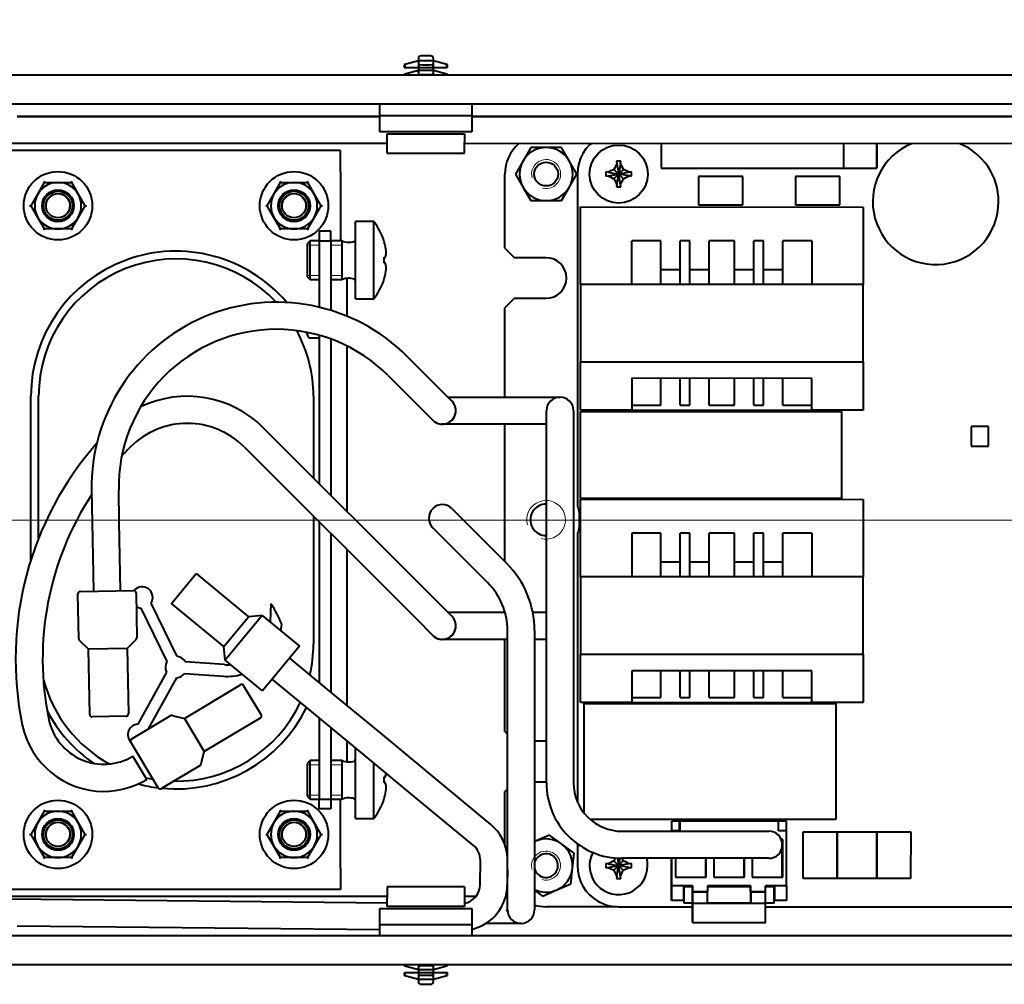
# Model space of a CAD drawing. Header units: millimetres. Extents: x 1 to 594, y -2 to 419.
# Tile 4 of 34: x 126 to 177, y 226 to 276. Entities that reach past the tile are written whole.
import ezdxf
from ezdxf.enums import TextEntityAlignment as Align
from ezdxf.lldxf.tags import DXFTag

# ---------------------------------------------------------------- set-up
doc = ezdxf.new("R2010")
doc.units = ezdxf.units.MM
for name, color, linetype in [('CABLAGGIO_2', 7, 'Continuous'), ('CB000604', 7, 'Continuous'), ('CN000588', 7, 'Continuous'), ('CONNETTORE', 7, 'Continuous'), ('Default', 7, 'Continuous'), ('DV2_Default', 7, 'Continuous'), ('FS000018', 7, 'Continuous'), ('IS000055.01', 7, 'Continuous'), ('LITEMOD_INGOMBRO', 7, 'Continuous'), ('ME000841.00', 7, 'Continuous'), ('ME001043.02_REV.', 7, 'Continuous'), ('ME001044.02_REV.', 7, 'Continuous'), ('TO000152.00', 7, 'Continuous'), ('VI000022', 7, 'Continuous'), ('VI000050', 7, 'Continuous'), ('VI000057', 7, 'Continuous'), ('VI000358', 7, 'Continuous')]:
    doc.layers.add(name, color=color, linetype=linetype)
doc.styles.add('SEACAD_Solid_Edge_ISO', font='seiso.ttf')
doc.styles.add('SEACAD_Solid_Edge_ISOI', font='seisoi.ttf')
tags = doc.linetypes.add('CENTER2', pattern=[28.575, 19.05, -3.175, 3.175, -3.175]).pattern_tags.tags
tags[10:11] = [DXFTag(74, 4), DXFTag(75, 0), DXFTag(340, '0'), DXFTag(46, 0.0), DXFTag(50, 0.0), DXFTag(44, 0.0), DXFTag(45, 0.0)]
tags[8:9] = [DXFTag(74, 4), DXFTag(75, 0), DXFTag(340, '0'), DXFTag(46, 0.0), DXFTag(50, 0.0), DXFTag(44, 0.0), DXFTag(45, 0.0)]
tags[6:7] = [DXFTag(74, 4), DXFTag(75, 0), DXFTag(340, '0'), DXFTag(46, 0.0), DXFTag(50, 0.0), DXFTag(44, 0.0), DXFTag(45, 0.0)]
tags[4:5] = [DXFTag(74, 4), DXFTag(75, 0), DXFTag(340, '0'), DXFTag(46, 0.0), DXFTag(50, 0.0), DXFTag(44, 0.0), DXFTag(45, 0.0)]
doc.dimstyles.new('ISO', dxfattribs={"dimtxt": 3.5, "dimasz": 3.5, "dimexe": 1.75, "dimexo": 0, "dimgap": 0.875, "dimtad": 1, "dimlfac": 2, "dimtxsty": 'SEACAD_Solid_Edge_ISO', "dimblk1": '_SE_FILLED', "dimblk2": '_SE_FILLED', "dimsah": 1, "dimcen": 1.75, "dimadec": 1, "dimazin": 0, "dimtfac": 0.5, "dimtdec": 3, "dimtmove": 0, "dimatfit": 3, "dimfxl": 1, "dimarcsym": 0})

# ---------------------------------------------------------------- blocks, each defined once
blk = doc.blocks.new('SE2')
at = {"layer": 'CABLAGGIO_2', "color": 7, "linetype": 'Continuous', "lineweight": 40}
for p, q in [((126.012, 270.685), (144.762, 270.683)), ((144.762, 270.683), (126.012, 270.685)), ((149.512, 270.682), (180.762, 270.678)), ((180.762, 270.678), (149.512, 270.682)), ((145.137, 269.283), (125.637, 269.285)), ((181.137, 269.278), (149.137, 269.282))]:
    blk.add_line(p, q, dxfattribs=at)
at = {"layer": 'CB000604', "color": 7, "linetype": 'Continuous', "lineweight": 40}
for p, q in [((134, 245.517), (135.275, 247.058)), ((135.275, 247.058), (137.971, 244.827)), ((136.696, 243.286), (134, 245.517)), ((136.696, 243.286), (137.971, 244.827)), ((138.675, 244.893), (136.763, 242.582)), ((138.675, 244.893), (137.971, 244.827)), ((138.675, 244.893), (140.602, 243.3)), ((136.763, 242.582), (136.696, 243.286)), ((140.602, 243.3), (138.689, 240.988)), ((138.689, 240.988), (136.763, 242.582)), ((140.092, 242.683), (142.018, 241.09)), ((141.125, 240.011), (139.199, 241.604)), ((142.018, 241.09), (144.785, 238.8)), ((143.892, 237.722), (141.125, 240.011)), ((144.785, 238.8), (147.135, 236.856)), ((146.242, 235.777), (143.892, 237.722)), ((147.135, 236.856), (150.485, 234.084)), ((149.593, 233.005), (146.242, 235.777)), ((149.942, 230.984), (149.956, 232.224)), ((151.351, 231.745), (151.342, 230.969)), ((125.637, 230.239), (145.137, 230.034)), ((144.762, 228.638), (126.012, 228.835))]:
    blk.add_line(p, q, dxfattribs=at)
for centre, radius, start, end in [((148.956, 232.235), 2.4, 3.7028, 50.3979), ((148.956, 232.235), 1, 359.3979, 50.3979), ((148.943, 230.994), 1, 281.1841, 359.3979), ((148.943, 230.994), 2.4, 283.7135, 359.3979)]:
    blk.add_arc(centre, radius, start, end, dxfattribs=at)
at = {"layer": 'CN000588', "color": 7, "linetype": 'Continuous', "lineweight": 40}
for p, q in [((143.076, 260.356), (143.076, 262.322)), ((143.076, 250.259), (143.076, 258.818)), ((127.126, 248.881), (127.126, 256.223)), ((141.326, 256.223), (141.326, 252.009)), ((141.326, 250.029), (141.326, 243.423)), ((143.076, 240.214), (143.076, 248.279)), ((132.405, 245.273), (133.754, 242.506)), ((134.293, 242.769), (132.944, 245.536)), ((139.132, 245.5), (139.083, 244.556)), ((139.657, 244.197), (139.689, 244.45)), ((136.726, 242.349), (134.706, 242.491)), ((133.74, 241.966), (132.247, 239.274)), ((134.664, 241.892), (136.684, 241.751)), ((132.801, 239.034), (134.264, 241.675)), ((143.076, 237.325), (143.076, 238.397))]:
    blk.add_line(p, q, dxfattribs=at)
for centre, radius, start, end in [((134.226, 256.223), 7.1, 43.2065, 180), ((134.226, 256.223), 7.1, 0, 28.5543), ((132.472, 245.819), 0.55, 329.0557, 138.5258), ((132.472, 245.819), 0.55, 236.752, 262.9443), ((134.226, 242.223), 5.9, 22.177, 33.7347), ((136.879, 244.544), 2.8, 350.7323, 352.883), ((134.226, 243.423), 7.1, 346.9065, 0), ((134.226, 242.223), 0.55, 29.0557, 82.9443), ((134.226, 242.223), 0.55, 149.0557, 207.9443), ((136.879, 244.544), 2.2, 266, 274.2731), ((134.226, 242.223), 0.55, 274.0557, 322.9443), ((136.879, 244.544), 2.8, 266, 285.8995), ((134.226, 243.423), 7.1, 195.1151, 240.9909), ((134.226, 243.423), 7.1, 269.1138, 334.8251), ((132.286, 238.725), 0.55, 94.0557, 224.0052), ((134.226, 243.423), 7.1, 257.2887, 260.426)]:
    blk.add_arc(centre, radius, start, end, dxfattribs=at)
at = {"layer": 'CONNETTORE', "color": 7, "linetype": 'Continuous', "lineweight": 40}
for p, q in [((160.256, 234.262), (160.235, 234.262)), ((160.235, 234.262), (160.235, 233.765)), ((159.856, 233.762), (159.835, 233.762)), ((159.835, 233.737), (159.835, 233.762)), ((165.557, 233.311), (165.503, 233.311)), ((165.557, 233.047), (165.557, 233.311)), ((165.557, 231.365), (165.557, 233.026)), ((159.835, 230.912), (159.835, 232.337)), ((161.597, 231.365), (161.597, 232.337)), ((163.577, 231.365), (163.577, 232.337)), ((160.915, 230.912), (159.835, 230.912)), ((159.835, 230.912), (159.855, 230.912)), ((159.835, 230.162), (159.835, 230.912)), ((160.915, 230.612), (160.915, 230.912)), ((160.915, 230.612), (161.665, 230.612)), ((160.915, 230.012), (160.915, 230.612)), ((160.915, 230.612), (160.935, 230.612)), ((161.665, 230.615), (161.665, 230.612)), ((163.915, 230.911), (161.685, 230.912)), ((163.915, 230.611), (163.915, 230.911)), ((163.915, 230.611), (164.665, 230.611)), ((163.915, 230.611), (163.915, 230.015)), ((163.915, 230.611), (163.935, 230.611)), ((164.665, 230.611), (164.665, 230.615)), ((165.745, 230.911), (164.685, 230.911)), ((165.145, 230.911), (165.165, 230.911)), ((165.145, 230.161), (165.145, 230.911)), ((165.745, 230.911), (165.745, 230.915)), ((160.435, 230.162), (159.835, 230.162)), ((160.435, 230.162), (159.835, 230.162)), ((160.435, 230.165), (160.435, 230.162)), ((160.915, 229.012), (160.915, 230.012)), ((160.915, 230.012), (160.935, 230.012)), ((165.745, 230.161), (165.145, 230.161)), ((165.745, 230.161), (165.145, 230.161)), ((165.745, 230.165), (165.745, 230.161)), ((160.915, 229.012), (164.665, 229.011)), ((160.915, 229.012), (164.665, 229.011)), ((164.665, 229.011), (164.665, 229.015))]:
    blk.add_line(p, q, dxfattribs=at)
at = {"layer": 'DV2_Default', "color": 7, "linetype": 'CENTER2', "lineweight": 18}
blk.add_line((316.841, 249.823), (83.841, 249.823), dxfattribs=at)
at = {"layer": 'FS000018', "color": 7, "linetype": 'Continuous', "lineweight": 40}
for p, q in [((147.374, 273.823), (146.899, 273.823)), ((146.055, 273.372), (146.012, 273.36)), ((146.012, 273.36), (146.012, 273.223)), ((146.749, 273.558), (146.055, 273.372)), ((146.055, 273.372), (146.055, 273.223)), ((146.749, 273.673), (146.749, 273.558)), ((147.524, 273.558), (146.749, 273.558)), ((146.749, 273.558), (146.749, 273.223)), ((146.773, 273.372), (146.749, 273.558)), ((146.773, 273.372), (146.773, 273.223)), ((147.524, 273.558), (147.5, 273.372)), ((147.5, 273.372), (147.5, 273.223)), ((147.524, 273.558), (147.524, 273.673)), ((148.218, 273.372), (147.524, 273.558)), ((147.524, 273.223), (147.524, 273.558)), ((148.262, 273.36), (148.218, 273.372)), ((148.218, 273.223), (148.218, 273.372)), ((148.262, 273.223), (148.262, 273.36)), ((146.012, 273.223), (146.055, 273.223)), ((146.012, 272.86), (146.055, 272.872)), ((146.012, 272.86), (146.012, 272.823)), ((146.055, 273.223), (146.749, 273.223)), ((146.749, 273.058), (146.055, 272.872)), ((146.055, 272.872), (146.055, 272.823)), ((146.749, 273.223), (146.749, 273.058)), ((146.749, 273.223), (146.773, 273.223)), ((147.524, 273.058), (146.749, 273.058)), ((146.773, 272.872), (146.749, 273.058)), ((146.749, 273.058), (146.749, 272.823)), ((146.773, 273.223), (147.5, 273.223)), ((146.773, 272.823), (146.773, 272.872)), ((147.5, 273.223), (147.524, 273.223)), ((147.524, 273.058), (147.5, 272.872)), ((147.5, 272.872), (147.5, 272.823)), ((147.524, 273.058), (147.524, 273.223)), ((147.524, 273.223), (148.218, 273.223)), ((148.218, 272.872), (147.524, 273.058)), ((147.524, 272.823), (147.524, 273.058)), ((148.262, 273.223), (148.218, 273.223)), ((148.262, 272.86), (148.218, 272.872)), ((148.218, 272.823), (148.218, 272.872)), ((148.262, 272.823), (148.262, 272.86)), ((144.762, 270.723), (144.762, 271.323)), ((149.512, 271.323), (149.512, 270.723)), ((149.512, 270.723), (144.762, 270.723)), ((144.762, 269.898), (144.762, 270.723)), ((149.512, 270.723), (149.512, 269.898)), ((149.512, 269.898), (144.762, 269.898)), ((144.762, 269.898), (144.762, 269.898)), ((149.512, 269.898), (144.762, 269.898)), ((145.137, 269.364), (145.137, 269.793)), ((145.137, 269.793), (149.137, 269.793)), ((149.137, 269.793), (149.137, 269.364)), ((149.512, 269.898), (149.512, 269.898)), ((145.137, 268.783), (145.137, 269.364)), ((149.137, 268.783), (149.137, 269.364)), ((145.137, 268.783), (149.137, 268.783)), ((149.137, 230.864), (145.137, 230.864)), ((145.137, 230.864), (145.137, 230.282)), ((149.137, 230.864), (149.137, 230.282)), ((145.137, 229.853), (145.137, 230.282)), ((149.137, 230.282), (149.137, 229.853)), ((144.762, 228.924), (144.762, 229.749)), ((144.762, 229.749), (149.512, 229.749)), ((144.762, 229.749), (149.512, 229.749)), ((144.762, 229.749), (144.762, 229.749)), ((149.137, 229.853), (145.137, 229.853)), ((149.512, 229.749), (149.512, 228.924)), ((149.512, 229.749), (149.512, 229.749)), ((144.762, 228.924), (149.512, 228.924)), ((144.762, 228.324), (144.762, 228.924)), ((149.512, 228.924), (149.512, 228.324)), ((146.012, 226.824), (146.012, 226.787)), ((146.012, 226.787), (146.055, 226.775)), ((146.055, 226.824), (146.055, 226.775)), ((146.055, 226.775), (146.749, 226.589)), ((146.749, 226.824), (146.749, 226.589)), ((146.749, 226.589), (146.773, 226.775)), ((146.749, 226.589), (146.749, 226.424)), ((146.749, 226.589), (147.524, 226.589)), ((146.773, 226.775), (146.773, 226.824)), ((147.5, 226.824), (147.5, 226.775)), ((147.5, 226.775), (147.524, 226.589)), ((147.524, 226.589), (147.524, 226.824)), ((147.524, 226.589), (148.218, 226.775)), ((147.524, 226.424), (147.524, 226.589)), ((148.218, 226.775), (148.218, 226.824)), ((148.262, 226.787), (148.218, 226.775)), ((148.262, 226.787), (148.262, 226.824)), ((146.012, 226.424), (146.055, 226.424)), ((146.012, 226.424), (146.012, 226.287)), ((146.012, 226.287), (146.055, 226.275)), ((146.055, 226.424), (146.055, 226.275)), ((146.749, 226.424), (146.055, 226.424)), ((146.055, 226.275), (146.749, 226.089)), ((146.749, 226.424), (146.749, 226.089)), ((146.773, 226.424), (146.749, 226.424)), ((146.749, 226.089), (146.773, 226.275)), ((146.749, 226.089), (146.749, 225.974)), ((146.749, 226.089), (147.524, 226.089)), ((147.5, 226.424), (146.773, 226.424)), ((146.773, 226.275), (146.773, 226.424)), ((147.524, 226.424), (147.5, 226.424)), ((147.5, 226.275), (147.5, 226.424)), ((147.5, 226.275), (147.524, 226.089)), ((148.218, 226.424), (147.524, 226.424)), ((147.524, 226.089), (147.524, 226.424)), ((147.524, 226.089), (148.218, 226.275)), ((147.524, 225.974), (147.524, 226.089)), ((148.262, 226.424), (148.218, 226.424)), ((148.218, 226.275), (148.218, 226.424)), ((148.218, 226.275), (148.262, 226.287)), ((148.262, 226.287), (148.262, 226.424)), ((146.899, 225.824), (147.374, 225.824))]:
    blk.add_line(p, q, dxfattribs=at)
for centre, start, end in [((146.899, 273.673), 90, 180), ((147.374, 273.673), 0, 90), ((146.899, 225.974), 180, 270), ((147.374, 225.974), 270, 0)]:
    blk.add_arc(centre, 0.15, start, end, dxfattribs=at)
for centre, major_axis in [((147.137, 273.769), (1.527, 0)), ((147.137, 273.269), (1.527, 0)), ((147.137, 226.378), (-1.527, 0)), ((147.137, 225.878), (-1.527, 0))]:
    blk.add_ellipse(centre, major_axis=major_axis, ratio=0.267949, start_param=4.472113, end_param=4.952665, dxfattribs=at)
at = {"layer": 'IS000055.01', "color": 7, "linetype": 'Continuous', "lineweight": 40}
blk.add_line((155.069, 249.477), (155.069, 250.196), dxfattribs=at)
at = {"layer": 'LITEMOD_INGOMBRO', "color": 7, "linetype": 'Continuous', "lineweight": 40}
for p, q in [((155.595, 269.217), (155.411, 269.008)), ((155.668, 269.281), (155.595, 269.217)), ((159.299, 269.281), (159.299, 268.008)), ((159.299, 269.281), (159.299, 268.008)), ((168.711, 269.28), (168.711, 268.007)), ((170.449, 268.007), (170.449, 269.28)), ((170.449, 269.28), (170.449, 268.007)), ((155.256, 268.776), (155.133, 268.526)), ((155.411, 269.008), (155.256, 268.776)), ((155.044, 268.263), (154.989, 267.99)), ((155.133, 268.526), (155.044, 268.263)), ((154.989, 267.99), (154.971, 267.712)), ((154.971, 267.712), (154.973, 250.532)), ((159.299, 268.008), (159.499, 268.008)), ((159.299, 268.008), (159.399, 268.008)), ((159.399, 268.008), (168.711, 268.007)), ((168.711, 268.007), (170.449, 268.007)), ((170.449, 268.007), (170.449, 268.007)), ((161.221, 267.591), (161.22, 266.116)), ((163.521, 267.591), (161.221, 267.591)), ((163.52, 266.116), (163.521, 267.591)), ((168.537, 267.59), (166.237, 267.591)), ((166.237, 267.591), (166.237, 266.116)), ((168.537, 266.115), (168.537, 267.59)), ((161.22, 266.116), (163.52, 266.116)), ((166.237, 266.116), (168.537, 266.115)), ((155.133, 262.009), (155.134, 266.009)), ((155.134, 266.009), (169.734, 266.007)), ((169.734, 266.007), (169.733, 262.007)), ((157.783, 262.008), (157.784, 264.258)), ((159.284, 264.258), (157.784, 264.258)), ((159.283, 262.008), (159.284, 264.258)), ((160.283, 262.008), (160.284, 264.258)), ((160.784, 264.258), (160.284, 264.258)), ((160.783, 262.008), (160.784, 264.258)), ((161.783, 262.008), (161.784, 264.258)), ((163.084, 264.258), (161.784, 264.258)), ((163.083, 262.008), (163.084, 264.258)), ((164.083, 262.007), (164.084, 264.257)), ((164.584, 264.257), (164.084, 264.257)), ((164.583, 262.007), (164.584, 264.257)), ((165.583, 262.007), (165.584, 264.257)), ((167.084, 264.257), (165.584, 264.257)), ((167.084, 264.257), (167.083, 262.007)), ((160.284, 262.758), (159.284, 262.758)), ((161.784, 262.758), (160.784, 262.758)), ((164.084, 262.757), (163.084, 262.758)), ((165.584, 262.757), (164.584, 262.757)), ((155.133, 262.009), (155.133, 258.009)), ((169.733, 262.007), (155.133, 262.009)), ((169.733, 258.007), (169.733, 262.007)), ((155.133, 258.009), (169.733, 258.007)), ((155.133, 255.509), (155.133, 258.009)), ((169.733, 258.007), (169.733, 255.507)), ((157.783, 257.151), (157.783, 255.508)), ((167.083, 257.15), (157.783, 257.151)), ((159.283, 255.758), (159.283, 257.151)), ((160.283, 255.758), (160.283, 257.151)), ((160.783, 255.758), (160.783, 257.151)), ((161.783, 255.758), (161.783, 257.151)), ((163.083, 255.758), (163.083, 257.15)), ((164.083, 255.757), (164.083, 257.15)), ((164.583, 255.757), (164.583, 257.15)), ((165.583, 255.757), (165.583, 257.15)), ((167.083, 255.507), (167.083, 257.15)), ((155.12, 250.942), (155.121, 255.442)), ((155.121, 255.442), (168.621, 255.44)), ((157.783, 255.508), (155.133, 255.509)), ((157.783, 255.758), (159.283, 255.758)), ((157.783, 255.508), (167.083, 255.507)), ((160.283, 255.758), (160.783, 255.758)), ((161.783, 255.758), (163.083, 255.758)), ((164.083, 255.757), (164.583, 255.757)), ((165.583, 255.757), (167.083, 255.757)), ((169.733, 255.507), (167.083, 255.507)), ((168.621, 255.44), (168.62, 250.94)), ((175.317, 254.652), (175.317, 253.652)), ((176.217, 254.652), (175.317, 254.652)), ((176.217, 253.652), (176.217, 254.652)), ((175.317, 253.652), (176.217, 253.652)), ((168.62, 250.94), (155.12, 250.942)), ((155.132, 250.896), (169.732, 250.894)), ((155.132, 246.896), (155.132, 250.896)), ((169.732, 250.894), (169.732, 246.894)), ((154.973, 250.532), (154.974, 250.532)), ((154.974, 250.532), (154.975, 250.533)), ((154.975, 250.533), (155.006, 250.456)), ((155.006, 250.456), (155.08, 250.15)), ((155.08, 250.15), (155.105, 249.837)), ((155.105, 249.837), (155.08, 249.523)), ((155.08, 249.523), (155.006, 249.217)), ((154.973, 249.141), (154.971, 235.246)), ((154.975, 249.14), (154.973, 249.141)), ((155.006, 249.217), (154.975, 249.14)), ((157.782, 249.145), (157.782, 246.895)), ((159.282, 249.145), (157.782, 249.145)), ((159.282, 246.895), (159.282, 249.145)), ((160.282, 246.895), (160.282, 249.145)), ((160.782, 249.145), (160.282, 249.145)), ((160.782, 246.895), (160.782, 249.145)), ((161.782, 246.895), (161.782, 249.145)), ((163.082, 249.145), (161.782, 249.145)), ((163.082, 246.895), (163.082, 249.145)), ((164.082, 246.894), (164.082, 249.144)), ((164.582, 249.144), (164.082, 249.144)), ((164.582, 246.894), (164.582, 249.144)), ((165.582, 246.894), (165.582, 249.144)), ((167.082, 249.144), (165.582, 249.144)), ((167.082, 249.144), (167.082, 246.894)), ((160.282, 247.645), (159.282, 247.645)), ((161.782, 247.645), (160.782, 247.645)), ((164.082, 247.644), (163.082, 247.645)), ((165.582, 247.644), (164.582, 247.644)), ((155.132, 246.896), (155.131, 242.896)), ((169.732, 246.894), (155.132, 246.896)), ((169.731, 242.894), (169.732, 246.894)), ((155.131, 242.896), (169.731, 242.894)), ((155.131, 240.396), (155.131, 242.896)), ((169.731, 242.894), (169.731, 240.394)), ((157.781, 242.038), (157.781, 240.395)), ((167.081, 242.037), (157.781, 242.038)), ((159.281, 240.645), (159.281, 242.038)), ((160.281, 240.645), (160.281, 242.038)), ((160.781, 240.645), (160.781, 242.038)), ((161.781, 240.645), (161.781, 242.038)), ((163.081, 240.645), (163.081, 242.037)), ((164.081, 240.644), (164.081, 242.037)), ((164.581, 240.644), (164.581, 242.037)), ((165.581, 240.644), (165.581, 242.037)), ((167.081, 240.394), (167.081, 242.037)), ((157.781, 240.395), (155.131, 240.396)), ((155.315, 234.675), (155.316, 240.339)), ((155.316, 240.339), (168.316, 240.337)), ((157.781, 240.645), (159.281, 240.645)), ((157.781, 240.395), (167.081, 240.394)), ((160.281, 240.645), (160.781, 240.645)), ((161.781, 240.645), (163.081, 240.645)), ((164.081, 240.644), (164.581, 240.644)), ((165.581, 240.644), (167.081, 240.644)), ((169.731, 240.394), (167.081, 240.394)), ((168.316, 240.337), (168.315, 234.337)), ((168.315, 234.337), (155.64, 234.339)), ((159.856, 233.765), (159.856, 234.265)), ((165.766, 234.265), (159.856, 234.265)), ((165.366, 234.265), (160.256, 234.265)), ((160.256, 234.265), (160.256, 233.765)), ((165.366, 233.765), (165.366, 234.265)), ((165.765, 230.865), (165.766, 234.265)), ((160.256, 233.765), (159.856, 233.765)), ((159.856, 233.737), (159.856, 233.765)), ((165.766, 233.765), (165.366, 233.765)), ((165.765, 230.915), (165.766, 233.765)), ((166.639, 231.302), (166.64, 233.702)), ((166.64, 233.702), (168.39, 233.702)), ((168.389, 231.302), (168.39, 233.702)), ((168.39, 233.702), (168.389, 231.302)), ((168.39, 233.702), (170.44, 233.702)), ((170.44, 233.702), (170.439, 231.302)), ((170.439, 231.302), (170.44, 233.702)), ((170.44, 233.702), (172.19, 233.701)), ((172.19, 233.701), (172.189, 231.301)), ((154.971, 233.084), (154.971, 231.962)), ((165.578, 233.315), (165.502, 233.315)), ((165.578, 231.365), (165.578, 233.315)), ((159.855, 230.915), (159.855, 232.337)), ((160.043, 232.337), (160.043, 231.365)), ((161.618, 231.365), (161.618, 232.337)), ((162.023, 232.337), (162.023, 231.365)), ((163.598, 231.365), (163.598, 232.337)), ((164.003, 232.337), (164.003, 231.365)), ((154.966, 231.962), (154.985, 231.684)), ((154.971, 231.962), (154.966, 231.962)), ((154.985, 231.684), (155.039, 231.41)), ((155.039, 231.41), (155.128, 231.147)), ((155.128, 231.147), (155.252, 230.897)), ((160.043, 231.365), (161.618, 231.365)), ((162.023, 231.365), (163.598, 231.365)), ((164.003, 231.365), (165.578, 231.365)), ((168.389, 231.302), (166.639, 231.302)), ((170.439, 231.302), (168.389, 231.302)), ((172.189, 231.301), (170.439, 231.302)), ((155.252, 230.897), (155.406, 230.665)), ((155.406, 230.665), (155.59, 230.456)), ((160.935, 230.915), (159.855, 230.915)), ((159.855, 230.165), (159.855, 230.915)), ((160.455, 230.915), (160.455, 230.165)), ((160.48, 230.865), (160.455, 230.865)), ((160.48, 230.015), (160.48, 230.865)), ((160.915, 230.865), (160.48, 230.865)), ((160.935, 230.615), (160.935, 230.915)), ((160.935, 230.615), (161.685, 230.615)), ((160.935, 230.015), (160.935, 230.615)), ((163.935, 230.915), (161.685, 230.915)), ((161.685, 230.915), (161.685, 230.615)), ((163.915, 230.865), (161.685, 230.865)), ((161.685, 230.015), (161.685, 230.615)), ((163.935, 230.615), (163.935, 230.915)), ((163.935, 230.615), (164.685, 230.615)), ((163.935, 230.615), (163.935, 230.015)), ((164.685, 230.615), (164.685, 230.915)), ((165.765, 230.915), (164.685, 230.915)), ((165.14, 230.865), (164.685, 230.865)), ((164.685, 230.015), (164.685, 230.615)), ((165.145, 230.865), (165.14, 230.865)), ((165.14, 230.015), (165.14, 230.865)), ((165.165, 230.165), (165.165, 230.915)), ((165.765, 230.915), (165.765, 230.165)), ((165.765, 230.865), (165.765, 230.865)), ((155.59, 230.456), (155.799, 230.272)), ((155.799, 230.272), (156.031, 230.117)), ((156.031, 230.117), (156.281, 229.994)), ((156.281, 229.994), (156.545, 229.904)), ((160.455, 230.165), (159.855, 230.165)), ((160.915, 230.015), (160.48, 230.015)), ((160.935, 229.015), (160.935, 230.015)), ((160.935, 230.015), (164.685, 230.015)), ((163.915, 230.015), (161.685, 230.015)), ((165.14, 230.015), (164.685, 230.015)), ((164.685, 229.015), (164.685, 230.015)), ((165.765, 230.165), (165.165, 230.165)), ((156.545, 229.904), (156.818, 229.85)), ((156.818, 229.85), (157.096, 229.832)), ((157.096, 229.832), (160.915, 229.831)), ((164.685, 229.831), (260.346, 229.823)), ((160.935, 229.015), (164.685, 229.015))]:
    blk.add_line(p, q, dxfattribs=at)
for start, end in [(112.6822, 0), (0, 67.3032)]:
    blk.add_arc((173.483, 266.281), 3.25, start, end, dxfattribs=at)
at = {"layer": 'ME000841.00', "color": 7, "linetype": 'Continuous', "lineweight": 40}
for p, q in [((151.225, 263.887), (151.226, 267.712)), ((151.225, 263.887), (151.725, 263.387)), ((153.35, 263.387), (151.725, 263.387)), ((151.725, 261.287), (151.225, 260.787)), ((151.725, 261.287), (153.35, 261.287)), ((151.224, 256.181), (151.225, 260.787)), ((151.223, 247.674), (151.224, 254.781)), ((151.222, 238.887), (151.223, 243.656)), ((151.222, 238.887), (151.351, 238.758)), ((153.347, 238.387), (152.751, 238.387)), ((152.751, 236.287), (153.347, 236.287)), ((151.351, 235.916), (151.221, 235.787)), ((151.221, 233.027), (151.221, 235.787)), ((157.022, 229.837), (153.346, 229.837))]:
    blk.add_line(p, q, dxfattribs=at)
for centre, radius, start, end in [((153.351, 267.711), 2.125, 132.348, 179.9927), ((153.35, 262.337), 1.05, 269.9927, 89.9927), ((153.348, 249.837), 0.81, 88.6729, 271.3265), ((153.347, 237.337), 1.05, 88.892, 89.9927), ((153.347, 237.337), 1.05, 269.9927, 271.1074), ((153.346, 231.962), 2.125, 253.7274, 269.9927)]:
    blk.add_arc(centre, radius, start, end, dxfattribs=at)
at = {"layer": 'ME000841.00', "color": 7, "linetype": 'Continuous', "lineweight": 20}
blk.add_arc((153.348, 249.837), 1, 255, 195, dxfattribs=at)
at = {"layer": 'ME001043.02_REV.', "color": 7, "linetype": 'Continuous', "lineweight": 40}
for p, q in [((301.699, 272.823), (100.752, 272.823)), ((301.699, 271.323), (100.752, 271.323)), ((301.699, 228.324), (100.752, 228.324)), ((301.699, 226.824), (100.752, 226.824))]:
    blk.add_line(p, q, dxfattribs=at)
for centre, radius in [((128.126, 266.073), 0.75), ((128.126, 266.073), 0.625), ((140.326, 266.073), 0.75), ((140.326, 266.073), 0.625), ((128.126, 233.573), 0.75), ((128.126, 233.573), 0.625), ((140.326, 233.573), 0.75), ((140.326, 233.573), 0.625)]:
    blk.add_circle(centre, radius, dxfattribs=at)
at = {"layer": 'ME001043.02_REV.', "color": 7, "linetype": 'Continuous', "lineweight": 20}
for centre in [(128.126, 266.073), (140.326, 266.073), (128.126, 233.573), (140.326, 233.573)]:
    blk.add_arc(centre, 0.597, 255, 195, dxfattribs=at)
at = {"layer": 'ME001044.02_REV.', "color": 7, "linetype": 'Continuous', "lineweight": 40}
for p, q in [((142.726, 268.923), (125.637, 268.923)), ((142.726, 267.823), (142.726, 268.923)), ((142.726, 267.823), (142.726, 264.254)), ((141.626, 264.754), (141.626, 264.254)), ((142.226, 264.754), (141.626, 264.754)), ((142.226, 264.254), (142.226, 264.754)), ((141.626, 264.254), (141.626, 260.826)), ((141.626, 264.254), (142.226, 264.254)), ((142.226, 264.254), (142.226, 260.662)), ((141.126, 259.223), (141.099, 259.223)), ((141.626, 259.223), (141.126, 259.223)), ((141.626, 259.38), (141.626, 251.709)), ((142.226, 259.186), (142.226, 251.109)), ((126.726, 247.76), (126.726, 256.223)), ((141.626, 249.729), (141.626, 241.414)), ((142.226, 249.129), (142.226, 240.918)), ((141.626, 239.597), (141.626, 235.393)), ((142.226, 239.101), (142.226, 235.393)), ((141.626, 234.893), (141.626, 235.393)), ((141.626, 235.393), (142.226, 235.393)), ((142.226, 235.393), (142.226, 234.893)), ((142.726, 231.823), (142.726, 235.393)), ((142.226, 234.893), (141.626, 234.893)), ((142.726, 231.823), (142.726, 230.723)), ((142.726, 230.723), (125.637, 230.723))]:
    blk.add_line(p, q, dxfattribs=at)
for centre, start, end in [((134.226, 256.223), 40.2513, 180), ((134.226, 256.223), 23.5782, 26.2316), ((134.226, 243.423), 207.3889, 235.4193), ((134.226, 243.423), 264.4958, 334.0403), ((134.226, 243.423), 254.8903, 262.9958)]:
    blk.add_arc(centre, 7.5, start, end, dxfattribs=at)
at = {"layer": 'TO000152.00', "color": 7, "linetype": 'Continuous', "lineweight": 40}
for p, q in [((147.281, 257.178), (146.173, 258.286)), ((145.183, 257.296), (146.291, 256.188)), ((148.483, 255.976), (147.281, 257.178)), ((146.291, 256.188), (147.493, 254.986)), ((148.278, 256.181), (149.188, 256.181)), ((149.188, 256.181), (151.867, 256.181)), ((151.867, 256.181), (154.062, 256.181)), ((154.062, 256.181), (154.072, 256.181)), ((148.688, 255.486), (148.688, 255.484)), ((148.688, 255.478), (148.688, 255.476)), ((153.367, 252.281), (153.367, 255.486)), ((154.767, 255.486), (154.767, 252.281)), ((147.635, 245.7), (138.736, 254.598)), ((147.993, 254.781), (147.983, 254.781)), ((149.188, 254.781), (147.993, 254.781)), ((151.867, 254.781), (149.188, 254.781)), ((153.367, 254.781), (151.867, 254.781)), ((137.746, 253.608), (146.645, 244.71)), ((153.367, 236.237), (153.367, 252.281)), ((154.767, 252.281), (154.767, 236.237)), ((129.865, 251.364), (129.895, 249.694)), ((131.294, 249.719), (131.265, 251.388)), ((147.49, 250.41), (147.497, 250.417)), ((148.48, 250.417), (149.685, 249.212)), ((129.895, 249.694), (129.925, 247.933)), ((131.325, 247.957), (131.294, 249.719)), ((148.695, 248.222), (147.49, 249.427)), ((149.685, 249.212), (151.315, 247.581)), ((129.925, 247.933), (129.956, 246.152)), ((131.356, 246.178), (131.325, 247.957)), ((150.325, 246.591), (148.695, 248.222)), ((129.199, 243.688), (129.159, 246.011)), ((129.282, 246.138), (132.031, 246.186)), ((132.158, 246.063), (132.199, 243.74)), ((148.483, 244.851), (147.635, 245.7)), ((148.278, 245.056), (149.188, 245.056)), ((149.188, 245.056), (151.222, 245.056)), ((152.66, 245.056), (153.367, 245.056)), ((146.645, 244.71), (147.493, 243.861)), ((148.688, 244.361), (148.688, 244.351)), ((151.351, 231.375), (151.351, 244.116)), ((152.751, 244.116), (152.751, 231.375)), ((129.237, 243.6), (129.709, 243.145)), ((132.164, 243.651), (131.708, 243.18)), ((147.993, 243.656), (147.983, 243.656)), ((149.188, 243.656), (147.993, 243.656)), ((151.351, 243.656), (149.188, 243.656)), ((153.367, 243.656), (152.751, 243.656)), ((131.708, 243.18), (129.709, 243.145)), ((129.768, 239.77), (129.709, 243.145)), ((131.708, 243.18), (131.767, 239.805)), ((134.656, 239.565), (137.549, 241.304)), ((137.72, 241.261), (138.622, 239.761)), ((131.645, 239.678), (129.895, 239.647)), ((131.934, 238.513), (133.926, 239.71)), ((134.02, 239.724), (134.656, 239.565)), ((134.656, 239.565), (135.686, 237.851)), ((138.579, 239.589), (135.686, 237.851)), ((133.308, 235.985), (131.891, 238.342)), ((135.528, 237.215), (135.686, 237.851)), ((132.713, 236.415), (131.992, 237.615)), ((135.471, 237.138), (133.479, 235.942)), ((157.267, 233.737), (161.657, 233.737)), ((161.657, 233.737), (164.862, 233.737)), ((165.557, 233.042), (165.557, 233.032)), ((161.657, 232.337), (157.267, 232.337)), ((164.862, 232.337), (161.657, 232.337)), ((151.351, 229.67), (151.351, 231.375)), ((152.751, 231.375), (152.751, 229.67)), ((125.637, 230.375), (145.137, 230.375)), ((149.137, 230.375), (149.728, 230.375)), ((151.261, 230.375), (151.351, 230.375)), ((151.324, 229.68), (151.324, 229.67)), ((151.35, 229.67), (151.35, 229.68)), ((151.351, 229.665), (151.351, 229.67)), ((150.351, 228.975), (150.24, 228.975)), ((152.046, 228.975), (150.351, 228.975)), ((152.056, 228.975), (152.046, 228.975))]:
    blk.add_line(p, q, dxfattribs=at)
for centre, radius, start, end in [((139.418, 251.531), 9.554, 45, 181), ((139.418, 251.531), 8.154, 90, 181), ((139.418, 251.531), 8.154, 45, 90), ((134.81, 250.672), 5.552, 45, 115.8025), ((147.993, 255.486), 0.695, 0, 49.4158), ((147.988, 255.481), 0.7, 0, 45), ((154.062, 255.486), 0.695, 89.9997, 179.9997), ((154.072, 255.486), 0.695, 0, 89.9997), ((147.988, 255.481), 0.7, 225, 0), ((147.993, 255.476), 0.695, 269.9997, 359.9997), ((147.983, 255.476), 0.695, 220.5671, 269.9997), ((134.81, 250.672), 4.152, 90, 135), ((134.81, 250.672), 4.152, 45, 90), ((142.834, 242.647), 16.901, 138.6984, 191.6517), ((142.834, 242.647), 15.501, 135, 137.4018), ((142.834, 242.647), 15.501, 146.7654, 191.6517), ((147.981, 249.919), 0.695, 135, 225), ((147.988, 249.926), 0.695, 45, 135), ((147.851, 244.116), 4.9, 0, 45), ((147.851, 244.116), 3.5, 0, 45), ((129.284, 246.013), 0.125, 91, 181), ((132.033, 246.061), 0.125, 1, 91), ((147.993, 244.361), 0.695, 0, 49.4244), ((147.988, 244.356), 0.7, 0, 45), ((147.988, 244.356), 0.7, 225, 0), ((147.993, 244.351), 0.695, 269.9997, 359.9997), ((132.074, 243.738), 0.125, 316, 1), ((147.983, 244.351), 0.695, 220.5756, 269.9997), ((129.324, 243.69), 0.125, 181, 226), ((137.613, 241.197), 0.125, 31, 121), ((129.893, 239.772), 0.125, 181, 271), ((131.642, 239.803), 0.125, 271, 1), ((133.99, 239.603), 0.125, 76, 121), ((138.515, 239.697), 0.125, 301, 31), ((130.497, 240.103), 4.303, 191.6517, 270), ((130.497, 240.103), 2.903, 191.6517, 301), ((131.999, 238.406), 0.125, 121, 211), ((135.406, 237.246), 0.125, 301, 346), ((130.497, 240.103), 4.303, 270, 301), ((157.267, 236.237), 3.9, 179.9997, 269.9997), ((157.267, 236.237), 2.5, 179.9997, 269.9997), ((133.415, 236.049), 0.125, 211, 301), ((164.862, 233.042), 0.695, 0, 89.9997), ((164.862, 233.032), 0.695, 269.9997, 359.9997), ((153.212, 229.667), 1.862, 179.9252, 180.6632), ((152.046, 229.67), 0.695, 180, 270), ((152.056, 229.67), 0.695, 270, 0)]:
    blk.add_arc(centre, radius, start, end, dxfattribs=at)
blk.add_open_spline([(151.351, 229.637), (151.351, 229.625), (151.35, 229.619), (151.347, 229.611), (151.345, 229.61), (151.34, 229.614), (151.336, 229.619), (151.33, 229.632), (151.328, 229.637), (151.325, 229.651), (151.324, 229.66), (151.324, 229.67)], degree=3, knots=[0, 0, 0, 0, 0.25, 0.25, 0.5, 0.5, 0.75, 0.75, 0.875, 0.875, 1, 1, 1, 1], dxfattribs=at)
at = {"layer": 'VI000022', "color": 7, "linetype": 'Continuous', "lineweight": 40}
for p, q in [((152.557, 269.086), (152.16, 268.399)), ((153.351, 269.086), (152.557, 269.086)), ((154.144, 269.086), (153.351, 269.086)), ((154.541, 268.399), (154.144, 269.086)), ((152.16, 268.399), (151.763, 267.711)), ((154.938, 267.711), (154.541, 268.399)), ((151.763, 267.711), (152.16, 267.024)), ((154.541, 267.024), (154.938, 267.711)), ((152.16, 267.024), (152.557, 266.336)), ((154.144, 266.336), (154.541, 267.024)), ((152.557, 266.336), (153.351, 266.336)), ((153.351, 266.336), (154.144, 266.336)), ((152.795, 233.222), (152.75, 233.202)), ((153.523, 233.54), (152.795, 233.222)), ((154.162, 233.069), (153.523, 233.54)), ((154.801, 232.598), (154.162, 233.069)), ((154.712, 231.809), (154.801, 232.598)), ((154.624, 231.02), (154.712, 231.809)), ((153.897, 230.702), (154.624, 231.02)), ((152.752, 230.691), (153.169, 230.384)), ((153.169, 230.384), (153.897, 230.702))]:
    blk.add_line(p, q, dxfattribs=at)
blk.add_circle((153.351, 267.711), 0.615, dxfattribs=at)
for centre, radius, start, end in [((153.351, 267.711), 1.375, 90, 150), ((153.351, 267.711), 1.375, 30, 90), ((153.351, 267.711), 1.375, 150, 210), ((153.351, 267.711), 1.375, 330, 30), ((153.351, 267.711), 1.375, 210, 270), ((153.351, 267.711), 1.375, 270, 330), ((153.346, 231.962), 1.375, 113.6088, 115.6611), ((153.346, 231.962), 1.375, 53.6088, 113.6088), ((153.346, 231.962), 1.375, 353.6088, 53.6088), ((153.346, 231.962), 0.615, 0, 165.6016), ((153.346, 231.962), 0.615, 194.3984, 0), ((153.346, 231.962), 1.375, 293.6088, 353.6088), ((153.346, 231.962), 1.375, 244.3389, 293.6088)]:
    blk.add_arc(centre, radius, start, end, dxfattribs=at)
at = {"layer": 'VI000022', "color": 7, "linetype": 'Continuous', "lineweight": 20}
for centre in [(153.351, 267.711), (153.346, 231.962)]:
    blk.add_arc(centre, 0.75, 255, 195, dxfattribs=at)
at = {"layer": 'VI000050', "color": 7, "linetype": 'Continuous', "lineweight": 40}
for p, q in [((127.086, 266.673), (127.433, 267.273)), ((127.392, 267.343), (127.433, 267.273)), ((127.433, 267.273), (128.126, 267.273)), ((128.126, 267.273), (128.818, 267.273)), ((128.818, 267.273), (128.859, 267.343)), ((128.818, 267.273), (129.165, 266.673)), ((139.286, 266.673), (139.633, 267.273)), ((139.592, 267.343), (139.633, 267.273)), ((139.633, 267.273), (140.326, 267.273)), ((140.326, 267.273), (141.018, 267.273)), ((141.018, 267.273), (141.059, 267.343)), ((141.018, 267.273), (141.365, 266.673)), ((126.74, 266.073), (127.086, 266.673)), ((129.165, 266.673), (129.511, 266.073)), ((138.94, 266.073), (139.286, 266.673)), ((141.365, 266.673), (141.711, 266.073)), ((126.659, 266.073), (126.74, 266.073)), ((127.086, 265.473), (126.74, 266.073)), ((129.511, 266.073), (129.165, 265.473)), ((129.511, 266.073), (129.592, 266.073)), ((138.859, 266.073), (138.94, 266.073)), ((139.286, 265.473), (138.94, 266.073)), ((141.711, 266.073), (141.365, 265.473)), ((141.711, 266.073), (141.792, 266.073)), ((127.433, 264.873), (127.086, 265.473)), ((129.165, 265.473), (128.818, 264.873)), ((139.633, 264.873), (139.286, 265.473)), ((141.365, 265.473), (141.018, 264.873)), ((127.392, 264.804), (127.433, 264.873)), ((128.126, 264.873), (127.433, 264.873)), ((128.818, 264.873), (128.126, 264.873)), ((128.818, 264.873), (128.859, 264.804)), ((139.592, 264.804), (139.633, 264.873)), ((140.326, 264.873), (139.633, 264.873)), ((141.018, 264.873), (140.326, 264.873)), ((141.018, 264.873), (141.059, 264.804)), ((127.086, 234.173), (127.433, 234.773)), ((127.392, 234.843), (127.433, 234.773)), ((127.433, 234.773), (128.126, 234.773)), ((128.126, 234.773), (128.818, 234.773)), ((128.818, 234.773), (128.859, 234.843)), ((128.818, 234.773), (129.165, 234.173)), ((139.286, 234.173), (139.633, 234.773)), ((139.592, 234.843), (139.633, 234.773)), ((139.633, 234.773), (140.326, 234.773)), ((140.326, 234.773), (141.018, 234.773)), ((141.018, 234.773), (141.059, 234.843)), ((141.018, 234.773), (141.365, 234.173)), ((126.74, 233.573), (127.086, 234.173)), ((129.165, 234.173), (129.511, 233.573)), ((138.94, 233.573), (139.286, 234.173)), ((141.365, 234.173), (141.711, 233.573)), ((126.659, 233.573), (126.74, 233.573)), ((127.086, 232.973), (126.74, 233.573)), ((129.511, 233.573), (129.165, 232.973)), ((129.511, 233.573), (129.592, 233.573)), ((138.859, 233.573), (138.94, 233.573)), ((139.286, 232.973), (138.94, 233.573)), ((141.711, 233.573), (141.365, 232.973)), ((141.711, 233.573), (141.792, 233.573)), ((127.433, 232.373), (127.086, 232.973)), ((129.165, 232.973), (128.818, 232.373)), ((139.633, 232.373), (139.286, 232.973)), ((141.365, 232.973), (141.018, 232.373)), ((127.392, 232.304), (127.433, 232.373)), ((128.126, 232.373), (127.433, 232.373)), ((128.818, 232.373), (128.126, 232.373)), ((128.818, 232.373), (128.859, 232.304)), ((139.592, 232.304), (139.633, 232.373)), ((140.326, 232.373), (139.633, 232.373)), ((141.018, 232.373), (140.326, 232.373)), ((141.018, 232.373), (141.059, 232.304))]:
    blk.add_line(p, q, dxfattribs=at)
for centre, radius in [((128.126, 266.073), 1.77), ((140.326, 266.073), 1.77), ((128.126, 266.073), 0.825), ((140.326, 266.073), 0.825), ((128.126, 233.573), 1.77), ((140.326, 233.573), 1.77), ((128.126, 233.573), 0.825), ((140.326, 233.573), 0.825)]:
    blk.add_circle(centre, radius, dxfattribs=at)
for centre, start, end in [((128.126, 266.073), 90, 150), ((128.126, 266.073), 30, 90), ((140.326, 266.073), 90, 150), ((140.326, 266.073), 30, 90), ((128.126, 266.073), 150, 210), ((128.126, 266.073), 330, 30), ((140.326, 266.073), 150, 210), ((140.326, 266.073), 330, 30), ((128.126, 266.073), 210, 270), ((128.126, 266.073), 270, 330), ((140.326, 266.073), 210, 270), ((140.326, 266.073), 270, 330), ((128.126, 233.573), 90, 150), ((128.126, 233.573), 30, 90), ((140.326, 233.573), 90, 150), ((140.326, 233.573), 30, 90), ((128.126, 233.573), 150, 210), ((128.126, 233.573), 330, 30), ((140.326, 233.573), 150, 210), ((140.326, 233.573), 330, 30), ((128.126, 233.573), 210, 270), ((128.126, 233.573), 270, 330), ((140.326, 233.573), 210, 270), ((140.326, 233.573), 270, 330)]:
    blk.add_arc(centre, 1.2, start, end, dxfattribs=at)
at = {"layer": 'VI000057', "color": 7, "linetype": 'Continuous', "lineweight": 40}
for p, q in [((156.99, 268.375), (157.009, 268.264)), ((157.009, 268.264), (157.101, 267.711)), ((157.193, 268.263), (157.101, 267.711)), ((157.193, 268.263), (157.211, 268.375)), ((156.548, 267.803), (156.437, 267.822)), ((156.548, 267.803), (157.101, 267.711)), ((156.548, 267.619), (157.101, 267.711)), ((156.858, 267.954), (157.101, 267.711)), ((156.858, 267.469), (157.101, 267.711)), ((157.008, 267.159), (157.101, 267.711)), ((157.343, 267.954), (157.101, 267.711)), ((157.653, 267.803), (157.101, 267.711)), ((157.193, 267.159), (157.101, 267.711)), ((157.343, 267.469), (157.101, 267.711)), ((157.653, 267.619), (157.101, 267.711)), ((157.764, 267.822), (157.653, 267.803)), ((156.437, 267.601), (156.548, 267.619)), ((157.008, 267.159), (156.99, 267.048)), ((157.211, 267.048), (157.193, 267.159)), ((157.653, 267.619), (157.764, 267.6)), ((156.544, 232.053), (156.433, 232.072)), ((156.544, 232.053), (157.096, 231.961)), ((156.853, 232.204), (157.096, 231.961)), ((157.032, 232.344), (157.096, 231.961)), ((157.159, 232.338), (157.096, 231.961)), ((157.339, 232.204), (157.096, 231.961)), ((157.648, 232.053), (157.096, 231.961)), ((157.76, 232.072), (157.648, 232.053)), ((156.432, 231.851), (156.544, 231.869)), ((156.544, 231.869), (157.096, 231.961)), ((156.853, 231.719), (157.096, 231.961)), ((157.004, 231.409), (157.096, 231.961)), ((157.188, 231.409), (157.096, 231.961)), ((157.339, 231.719), (157.096, 231.961)), ((157.648, 231.869), (157.096, 231.961)), ((157.648, 231.869), (157.76, 231.851)), ((157.004, 231.409), (156.985, 231.298)), ((157.207, 231.298), (157.188, 231.409))]:
    blk.add_line(p, q, dxfattribs=at)
blk.add_circle((157.101, 267.711), 1.5, dxfattribs=at)
for centre, radius, start, end in [((157.1, 265.143), 3.234, 88.0328, 91.9526), ((159.669, 267.711), 3.234, 178.0328, 181.9526), ((154.532, 267.711), 3.234, 358.0328, 1.9526), ((157.101, 270.279), 3.234, 268.0328, 271.9526), ((157.096, 231.961), 1.5, 153.0833, 0), ((159.664, 231.961), 3.234, 178.0328, 181.9526), ((154.528, 231.962), 3.234, 358.0328, 1.9526), ((157.096, 231.961), 1.5, 0, 14.4984), ((157.096, 234.53), 3.234, 268.0328, 271.9526)]:
    blk.add_arc(centre, radius, start, end, dxfattribs=at)
for centre, major_axis, start_param, end_param in [((157.649, 267.476), (0.952, 2.22), 1.374346, 1.518014), ((156.552, 267.476), (-0.951, 2.22), 4.765171, 4.908839), ((157.336, 267.162), (-2.22, -0.951), 4.765171, 4.908839), ((156.865, 267.162), (2.22, -0.952), 1.374346, 1.518014), ((157.336, 268.26), (-2.22, 0.952), 1.374346, 1.518014), ((157.649, 267.946), (0.951, -2.22), 4.765171, 4.908839), ((156.552, 267.946), (-0.952, -2.22), 1.374346, 1.518014), ((156.865, 268.26), (2.22, 0.951), 4.765171, 4.908839), ((157.331, 231.412), (-2.22, -0.951), 4.765171, 4.908839), ((157.645, 231.726), (0.952, 2.22), 1.450069, 1.518014), ((156.547, 231.726), (-0.951, 2.22), -1.518014, -1.457081), ((156.861, 231.413), (2.22, -0.952), 1.374346, 1.518014), ((157.331, 232.51), (-2.22, 0.952), 1.374346, 1.518014), ((157.645, 232.196), (0.951, -2.22), 4.765171, 4.908839), ((156.547, 232.197), (-0.952, -2.22), 1.374346, 1.518014), ((156.861, 232.51), (2.22, 0.951), 4.765171, 4.908839)]:
    blk.add_ellipse(centre, major_axis=major_axis, ratio=0.379617, start_param=start_param, end_param=end_param, dxfattribs=at)
at = {"layer": 'VI000358', "color": 7, "linetype": 'Continuous', "lineweight": 40}
for p, q in [((143.505, 261.254), (143.505, 265.254)), ((144.442, 265.254), (143.505, 265.254)), ((144.442, 261.254), (144.442, 265.254)), ((141.155, 264.254), (141.005, 264.104)), ((141.005, 264.104), (141.005, 262.404)), ((141.155, 262.254), (141.155, 264.254)), ((141.626, 264.254), (141.155, 264.254)), ((142.805, 264.254), (142.226, 264.254)), ((142.805, 262.254), (142.805, 264.254)), ((144.984, 264.204), (144.987, 264.207)), ((145.028, 263.386), (144.985, 263.381)), ((145.028, 263.121), (144.985, 263.127)), ((141.005, 262.404), (141.155, 262.254)), ((141.155, 262.254), (141.626, 262.254)), ((142.226, 262.254), (142.805, 262.254)), ((144.984, 262.303), (144.987, 262.3)), ((143.505, 261.254), (144.442, 261.254)), ((143.505, 234.393), (143.505, 238.042)), ((141.155, 237.393), (141.005, 237.243)), ((141.005, 237.243), (141.005, 235.543)), ((141.155, 235.393), (141.155, 237.393)), ((141.626, 237.393), (141.155, 237.393)), ((142.805, 237.393), (142.226, 237.393)), ((142.805, 235.393), (142.805, 237.393)), ((144.442, 234.393), (144.442, 237.267)), ((145.028, 236.526), (144.985, 236.52)), ((145.028, 236.26), (144.985, 236.266)), ((141.005, 235.543), (141.155, 235.393)), ((141.155, 235.393), (141.626, 235.393)), ((142.226, 235.393), (142.805, 235.393)), ((144.984, 235.443), (144.987, 235.44)), ((143.505, 234.393), (144.442, 234.393))]:
    blk.add_line(p, q, dxfattribs=at)
at = {"layer": 'VI000358', "color": 7, "linetype": 'Continuous', "lineweight": 20}
for p, q in [((141.005, 264.039), (141.626, 264.039)), ((142.226, 264.039), (142.805, 264.039)), ((141.005, 262.468), (141.626, 262.468)), ((142.226, 262.468), (142.805, 262.468)), ((141.005, 237.178), (141.626, 237.178)), ((142.226, 237.178), (142.805, 237.178)), ((141.005, 235.608), (141.626, 235.608)), ((142.226, 235.608), (142.805, 235.608))]:
    blk.add_line(p, q, dxfattribs=at)
at = {"layer": 'VI000358', "color": 7, "linetype": 'Continuous', "lineweight": 40}
for centre, radius, start, end in [((141.88, 263.254), 3.25, 17.0629, 37.9799), ((143.155, 265.074), 0.891, 246.8821, 288.414), ((143.405, 264.323), 0.1, 288.414, 0), ((140.907, 263.254), 4.08, 357.7746, 2.2254), ((143.155, 261.434), 0.891, 71.586, 113.1179), ((143.405, 262.185), 0.1, 0, 71.586), ((141.88, 263.254), 3.25, 322.0201, 342.9371), ((143.155, 238.213), 0.891, 246.8821, 288.414), ((143.405, 237.462), 0.1, 288.414, 0), ((140.907, 236.393), 4.08, 357.7746, 2.2254), ((143.155, 234.573), 0.891, 71.586, 113.1179), ((143.405, 235.324), 0.1, 0, 71.586), ((141.88, 236.393), 3.25, 322.0201, 342.9371)]:
    blk.add_arc(centre, radius, start, end, dxfattribs=at)
for centre, major_axis, ratio, start_param, end_param in [((141.88, 263.254), (3.25, 0), 0.986394, 0.251107, 0.301012), ((142.243, 262.934), (2.065, 2.347), 0.838856, 5.580886, 5.740696), ((142.243, 262.508), (2.81, 1.369), 0.35951, -0.392651, -0.232841), ((141.88, 263.254), (3.25, 0), 0.164399, 0.251107, 0.301012), ((141.88, 263.254), (3.25, 0), 0.164399, -0.301012, -0.251107), ((142.243, 263.999), (2.81, -1.369), 0.35951, 0.232841, 0.392651), ((142.243, 263.573), (2.065, -2.347), 0.838856, 0.54249, 0.7023), ((141.88, 263.254), (3.25, 0), 0.986394, 5.982173, 6.032078), ((142.243, 235.647), (2.81, 1.369), 0.35951, -0.392651, -0.244439), ((141.88, 236.393), (3.25, 0), 0.164399, 0.251107, 0.301012), ((141.88, 236.393), (3.25, 0), 0.164399, -0.301012, -0.251107), ((142.243, 237.139), (2.81, -1.369), 0.35951, 0.232841, 0.392651), ((141.88, 236.393), (3.25, 0), 0.986394, 5.982173, 6.032078), ((142.243, 236.713), (2.065, -2.347), 0.838856, 0.54249, 0.7023)]:
    blk.add_ellipse(centre, major_axis=major_axis, ratio=ratio, start_param=start_param, end_param=end_param, dxfattribs=at)
blk = doc.blocks.new('DMBLK15')
at = {"layer": 'Default', "linetype": 'Continuous', "lineweight": 18}
for points in [[(92.477, 308.244), (88.977, 307.661), (92.477, 307.077)], [(309.974, 308.244), (309.974, 307.077), (313.474, 307.661)]]:
    blk.add_hatch(color=7, dxfattribs=at).paths.add_polyline_path(points)
at = {"layer": 'Default', "color": 7, "linetype": 'Continuous', "lineweight": 18}
for p, q in [((88.977, 271.073), (88.977, 309.411)), ((313.474, 271.073), (313.474, 309.411)), ((313.474, 307.661), (88.977, 307.661))]:
    blk.add_line(p, q, dxfattribs=at)
at = {"layer": 'Default', "color": 7, "linetype": 'Continuous', "lineweight": 18, "style": 'SEACAD_Solid_Edge_ISOI'}
blk.add_text('449', height=3.5, dxfattribs=at).set_placement((197.964, 312.036), align=Align.TOP_LEFT)
blk = doc.blocks.new('_SE_FILLED')
at = {"color": 0}
blk.add_line((0, 0), (-1, 0), dxfattribs=at)
blk.add_solid([(0, 0), (-1, -0.1665), (-1, 0.1665), (0, 0)], dxfattribs=at)
blk = doc.blocks.new('DMBLK16')
at = {"layer": 'Default', "linetype": 'Continuous', "lineweight": 18}
for points in [[(96.252, 301.244), (92.752, 300.661), (96.252, 300.077)], [(306.199, 301.244), (306.199, 300.077), (309.699, 300.661)]]:
    blk.add_hatch(color=7, dxfattribs=at).paths.add_polyline_path(points)
at = {"layer": 'Default', "color": 7, "linetype": 'Continuous', "lineweight": 18}
for p, q in [((92.752, 269.073), (92.752, 302.411)), ((309.699, 269.073), (309.699, 302.411)), ((92.752, 300.661), (309.699, 300.661))]:
    blk.add_line(p, q, dxfattribs=at)
at = {"layer": 'Default', "color": 7, "linetype": 'Continuous', "lineweight": 18, "style": 'SEACAD_Solid_Edge_ISOI'}
for s, p in [('434', (198.163, 305.036)), ('=   =', (197.01, 299.786))]:
    blk.add_text(s, height=3.5, dxfattribs=at).set_placement(p, align=Align.TOP_LEFT)

msp = doc.modelspace()

# ---------------------------------------------------------------- block references
at = {"layer": 'Default'}
msp.add_blockref('SE2', (0, 0), dxfattribs=at)

# ---------------------------------------------------------------- dimensions: what is measured, and where the dimension line sits
at = {"layer": 'Default', "color": 7, "linetype": 'Continuous', "lineweight": 18}
dim = msp.add_linear_dim(base=(88.9768, 307.6608), p1=(313.4744, 271.0734), p2=(88.9768, 271.0734), text='\\A1;<>', dimstyle='ISO', dxfattribs=at)
dim.commit()
dim.dimension.update_dxf_attribs({"geometry": 'DMBLK15', "text_midpoint": (201.2256, 307.6608), "dimtype": 160})
dim = msp.add_linear_dim(base=(92.7518, 300.6608), p1=(92.7518, 269.0726), p2=(309.6994, 269.0726), angle=0, text='\\A1;<>\\X=   =', dimstyle='ISO', override={"dimdec": 0}, dxfattribs=at)
dim.commit()
dim.dimension.update_dxf_attribs({"geometry": 'DMBLK16', "text_midpoint": (201.2256, 300.6608), "dimtype": 161})

doc.saveas('drawing.dxf')
